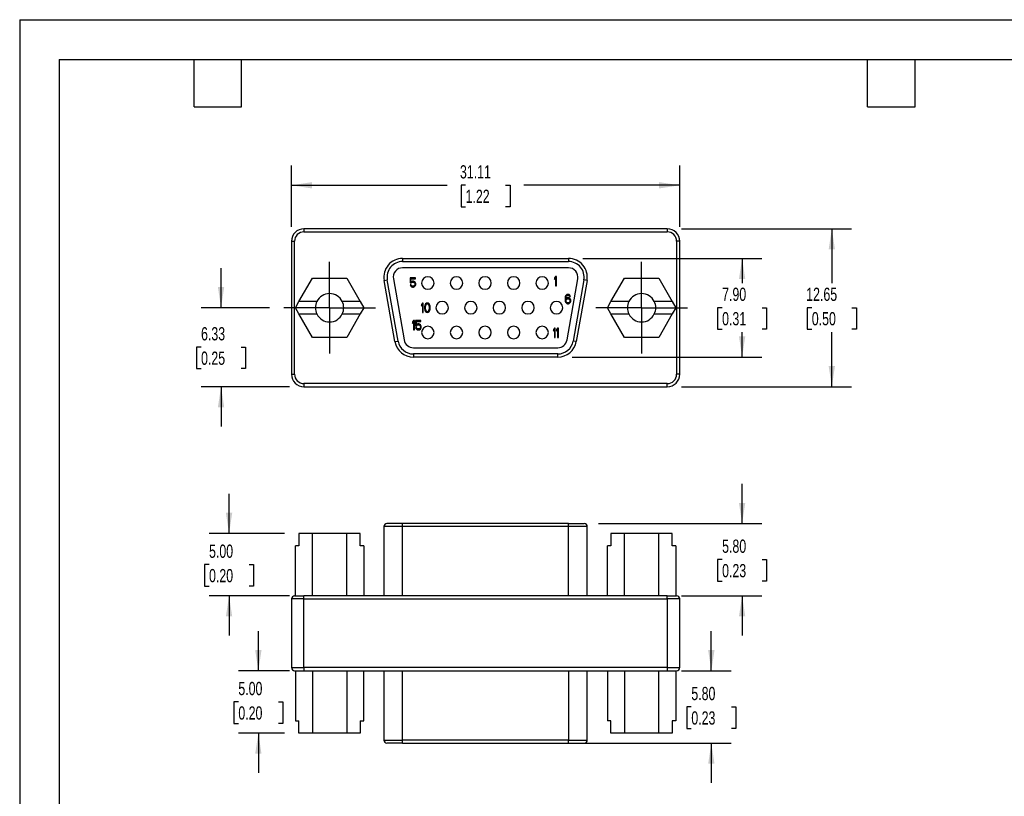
# Model space of a CAD drawing. Header units: millimetres. Extents: x 0 to 140, y 0 to 108.
# Tile 2 of 3: x 0 to 79, y 46 to 108. Entities that reach past the tile are written whole.
import ezdxf

# ---------------------------------------------------------------- set-up
doc = ezdxf.new("R2010")
doc.units = ezdxf.units.MM
doc.header["$LTSCALE"] = 0.5
doc.linetypes.add('CENTERX2', pattern=[20.32, 12.7, -2.54, 2.54, -2.54])
doc.layers.add('CENTER', color=40, linetype='CENTERX2')
doc.layers.add('DIMENSIONS', color=140, linetype='Continuous', lineweight=25)
doc.layers.add('TEXT', color=140, linetype='Continuous', lineweight=25)
doc.styles.add('SLDTEXTSTYLE0', font='TXT', dxfattribs={"width": 0.7})
doc.dimstyles.new('SLDDIMSTYLE0', dxfattribs={"dimtxt": 1.079004, "dimasz": 1.651, "dimexe": 0, "dimexo": 0.0625, "dimgap": 0.269751, "dimtad": 0, "dimtih": 1, "dimtoh": 1, "dimrnd": 1e-09, "dimzin": 4, "dimdsep": 46, "dimtxsty": 'SLDTEXTSTYLE0', "dimsah": 1, "dimcen": 0.09, "dimadec": 0, "dimazin": 1, "dimtfac": 1, "dimtofl": 0, "dimtmove": 0, "dimatfit": 3, "dimfxl": 0, "dimfrac": 2, "dimtolj": 1, "dimtzin": 12, "dimarcsym": 0})
doc.dimstyles.new('SLDDIMSTYLE1', dxfattribs={"dimtxt": 1.079004, "dimasz": 1.651, "dimexe": 0, "dimexo": 0.0625, "dimgap": 0.269751, "dimtad": 0, "dimtih": 1, "dimtoh": 1, "dimrnd": 1e-09, "dimzin": 12, "dimdsep": 46, "dimtxsty": 'SLDTEXTSTYLE0', "dimsah": 1, "dimcen": 0.09, "dimadec": 0, "dimazin": 3, "dimtfac": 1, "dimtmove": 0, "dimatfit": 0, "dimfxl": 0, "dimfrac": 2, "dimtolj": 1, "dimtzin": 12, "dimarcsym": 0})
doc.dimstyles.new('SLDDIMSTYLE2', dxfattribs={"dimtxt": 1.079004, "dimasz": 1.651, "dimexe": 0, "dimexo": 0.0625, "dimgap": 0.269751, "dimtad": 0, "dimtih": 1, "dimtoh": 1, "dimrnd": 1e-09, "dimzin": 12, "dimdsep": 46, "dimtxsty": 'SLDTEXTSTYLE0', "dimsah": 1, "dimcen": 0.09, "dimadec": 0, "dimazin": 3, "dimtfac": 1, "dimtofl": 0, "dimtmove": 0, "dimatfit": 3, "dimfxl": 0, "dimfrac": 2, "dimtolj": 1, "dimtzin": 12, "dimarcsym": 0})
doc.dimstyles.new('SLDDIMSTYLE3', dxfattribs={"dimtxt": 1.079004, "dimasz": 1.651, "dimexe": 0, "dimexo": 0.0625, "dimgap": 0.269751, "dimtad": 0, "dimtih": 1, "dimtoh": 1, "dimrnd": 1e-09, "dimzin": 4, "dimdsep": 46, "dimtxsty": 'SLDTEXTSTYLE0', "dimsah": 1, "dimcen": 0.09, "dimadec": 0, "dimazin": 1, "dimtfac": 1, "dimtmove": 0, "dimatfit": 0, "dimfxl": 0, "dimfrac": 2, "dimtolj": 1, "dimtzin": 12, "dimarcsym": 0})

# ---------------------------------------------------------------- blocks, each defined once
blk = doc.blocks.new('_D_10')
at = {"layer": 'DIMENSIONS'}
for p, q in [((57.886, 67.603), (57.886, 70.778)), ((46.381, 67.603), (59.474, 67.603)), ((56.283, 64.703), (55.921, 64.703)), ((55.921, 64.703), (55.921, 62.988)), ((59.489, 64.703), (59.852, 64.703)), ((59.852, 64.703), (59.852, 62.988)), ((55.921, 62.988), (56.283, 62.988)), ((59.852, 62.988), (59.489, 62.988)), ((53.036, 61.803), (59.474, 61.803)), ((57.886, 61.803), (57.886, 58.628))]:
    blk.add_line(p, q, dxfattribs=at)
for points in [[(57.886, 67.603), (58.14, 69.254), (57.632, 69.254)], [(57.886, 61.803), (57.632, 60.152), (58.14, 60.152)]]:
    blk.add_solid(points, dxfattribs=at)
at = {"layer": 'DIMENSIONS', "char_height": 1.0583, "attachment_point": 1, "style": 'SLDTEXTSTYLE0'}
for s, insert in [('5.80', (56.283, 66.309)), ('0.23', (56.283, 64.353))]:
    blk.add_mtext(s, dxfattribs=dict(at, insert=insert))
blk = doc.blocks.new('_D_11')
at = {"layer": 'DIMENSIONS'}
for p, q in [((55.419, 55.803), (55.419, 58.978)), ((53.036, 55.803), (57.006, 55.803)), ((53.816, 52.903), (53.453, 52.903)), ((53.453, 52.903), (53.453, 51.188)), ((57.022, 52.903), (57.384, 52.903)), ((57.384, 52.903), (57.384, 51.188)), ((53.453, 51.188), (53.816, 51.188)), ((57.384, 51.188), (57.022, 51.188)), ((45.131, 50.003), (57.006, 50.003)), ((55.419, 50.003), (55.419, 46.828))]:
    blk.add_line(p, q, dxfattribs=at)
for points in [[(55.419, 55.803), (55.673, 57.454), (55.165, 57.454)], [(55.419, 50.003), (55.165, 48.352), (55.673, 48.352)]]:
    blk.add_solid(points, dxfattribs=at)
at = {"layer": 'DIMENSIONS', "char_height": 1.0583, "attachment_point": 1, "style": 'SLDTEXTSTYLE0'}
for s, insert in [('5.80', (53.816, 54.509)), ('0.23', (53.816, 52.553))]:
    blk.add_mtext(s, dxfattribs=dict(at, insert=insert))
blk = doc.blocks.new('_D_12')
at = {"layer": 'DIMENSIONS'}
for p, q in [((19.123, 55.803), (19.123, 58.978)), ((21.626, 55.803), (17.535, 55.803)), ((17.52, 53.303), (17.157, 53.303)), ((17.157, 53.303), (17.157, 51.588)), ((20.726, 53.303), (21.088, 53.303)), ((21.088, 53.303), (21.088, 51.588)), ((17.157, 51.588), (17.52, 51.588)), ((21.088, 51.588), (20.726, 51.588)), ((21.227, 50.803), (17.535, 50.803)), ((19.123, 50.803), (19.123, 47.628))]:
    blk.add_line(p, q, dxfattribs=at)
for points in [[(19.123, 55.803), (19.377, 57.454), (18.869, 57.454)], [(19.123, 50.803), (18.869, 49.152), (19.377, 49.152)]]:
    blk.add_solid(points, dxfattribs=at)
at = {"layer": 'DIMENSIONS', "char_height": 1.0583, "attachment_point": 1, "style": 'SLDTEXTSTYLE0'}
for s, insert in [('5.00', (17.52, 54.909)), ('0.20', (17.52, 52.953))]:
    blk.add_mtext(s, dxfattribs=dict(at, insert=insert))
blk = doc.blocks.new('_D_13')
at = {"layer": 'DIMENSIONS'}
for p, q in [((16.776, 66.803), (16.776, 69.978)), ((21.227, 66.803), (15.188, 66.803)), ((15.173, 64.303), (14.81, 64.303)), ((14.81, 64.303), (14.81, 62.588)), ((18.379, 64.303), (18.741, 64.303)), ((18.741, 64.303), (18.741, 62.588)), ((14.81, 62.588), (15.173, 62.588)), ((18.741, 62.588), (18.379, 62.588)), ((21.626, 61.803), (15.188, 61.803)), ((16.776, 61.803), (16.776, 58.628))]:
    blk.add_line(p, q, dxfattribs=at)
for points in [[(16.776, 66.803), (17.03, 68.454), (16.522, 68.454)], [(16.776, 61.803), (16.522, 60.152), (17.03, 60.152)]]:
    blk.add_solid(points, dxfattribs=at)
at = {"layer": 'DIMENSIONS', "char_height": 1.0583, "attachment_point": 1, "style": 'SLDTEXTSTYLE0'}
for s, insert in [('5.00', (15.173, 65.909)), ('0.20', (15.173, 63.953))]:
    blk.add_mtext(s, dxfattribs=dict(at, insert=insert))
blk = doc.blocks.new('_D_14')
at = {"layer": 'DIMENSIONS'}
for p, q in [((21.776, 91.356), (21.776, 96.275)), ((52.886, 91.356), (52.886, 96.275)), ((21.776, 94.688), (34.266, 94.688)), ((35.728, 94.688), (35.366, 94.688)), ((35.366, 94.688), (35.366, 92.973)), ((38.934, 94.688), (39.297, 94.688)), ((39.297, 94.688), (39.297, 92.973)), ((52.886, 94.688), (40.396, 94.688)), ((35.366, 92.973), (35.728, 92.973)), ((39.297, 92.973), (38.934, 92.973))]:
    blk.add_line(p, q, dxfattribs=at)
for points in [[(21.776, 94.688), (23.427, 94.434), (23.427, 94.942)], [(52.886, 94.688), (51.235, 94.942), (51.235, 94.434)]]:
    blk.add_solid(points, dxfattribs=at)
at = {"layer": 'DIMENSIONS', "char_height": 1.0583, "attachment_point": 1, "style": 'SLDTEXTSTYLE0'}
for s, insert in [('31.11', (35.279, 96.294)), ('1.22', (35.728, 94.337))]:
    blk.add_mtext(s, dxfattribs=dict(at, insert=insert))
blk = doc.blocks.new('_D_15')
at = {"layer": 'DIMENSIONS'}
for p, q in [((53.036, 91.206), (66.661, 91.206)), ((65.073, 91.206), (65.073, 86.838)), ((63.47, 84.881), (63.107, 84.881)), ((63.107, 84.881), (63.107, 83.167)), ((66.676, 84.881), (67.039, 84.881)), ((67.039, 84.881), (67.039, 83.167)), ((63.107, 83.167), (63.47, 83.167)), ((65.073, 78.556), (65.073, 82.925)), ((67.039, 83.167), (66.676, 83.167)), ((53.036, 78.556), (66.661, 78.556))]:
    blk.add_line(p, q, dxfattribs=at)
for points in [[(65.073, 91.206), (64.819, 89.555), (65.327, 89.555)], [(65.073, 78.556), (65.327, 80.207), (64.819, 80.207)]]:
    blk.add_solid(points, dxfattribs=at)
at = {"layer": 'DIMENSIONS', "char_height": 1.0583, "attachment_point": 1, "style": 'SLDTEXTSTYLE0'}
for s, insert in [('12.65', (63.021, 86.487)), ('0.50', (63.47, 84.531))]:
    blk.add_mtext(s, dxfattribs=dict(at, insert=insert))
blk = doc.blocks.new('_D_16')
at = {"layer": 'DIMENSIONS'}
for p, q in [((45.131, 88.831), (59.474, 88.831)), ((57.886, 88.831), (57.886, 86.838)), ((56.283, 84.881), (55.921, 84.881)), ((55.921, 84.881), (55.921, 83.167)), ((59.489, 84.881), (59.852, 84.881)), ((59.852, 84.881), (59.852, 83.167)), ((55.921, 83.167), (56.283, 83.167)), ((57.886, 80.931), (57.886, 82.925)), ((59.852, 83.167), (59.489, 83.167)), ((44.267, 80.931), (59.474, 80.931))]:
    blk.add_line(p, q, dxfattribs=at)
for points in [[(57.886, 88.831), (57.632, 87.18), (58.14, 87.18)], [(57.886, 80.931), (58.14, 82.582), (57.632, 82.582)]]:
    blk.add_solid(points, dxfattribs=at)
at = {"layer": 'DIMENSIONS', "char_height": 1.0583, "attachment_point": 1, "style": 'SLDTEXTSTYLE0'}
for s, insert in [('7.90', (56.283, 86.487)), ('0.31', (56.283, 84.531))]:
    blk.add_mtext(s, dxfattribs=dict(at, insert=insert))
blk = doc.blocks.new('_D_17')
at = {"layer": 'DIMENSIONS'}
for p, q in [((16.135, 84.881), (16.135, 88.056)), ((20.006, 84.881), (14.547, 84.881)), ((14.532, 81.719), (14.169, 81.719)), ((14.169, 81.719), (14.169, 80.004)), ((17.738, 81.719), (18.1, 81.719)), ((18.1, 81.719), (18.1, 80.004)), ((14.169, 80.004), (14.532, 80.004)), ((18.1, 80.004), (17.738, 80.004)), ((21.626, 78.556), (14.547, 78.556)), ((16.135, 78.556), (16.135, 75.381))]:
    blk.add_line(p, q, dxfattribs=at)
for points in [[(16.135, 84.881), (16.389, 86.532), (15.881, 86.532)], [(16.135, 78.556), (15.881, 76.905), (16.389, 76.905)]]:
    blk.add_solid(points, dxfattribs=at)
at = {"layer": 'DIMENSIONS', "char_height": 1.0583, "attachment_point": 1, "style": 'SLDTEXTSTYLE0'}
for s, insert in [('6.33', (14.532, 83.325)), ('0.25', (14.532, 81.368))]:
    blk.add_mtext(s, dxfattribs=dict(at, insert=insert))
blk = doc.blocks.new('SW_CENTERMARKSYMBOL_5')
at = {"layer": 'CENTER', "color": 0}
for p, q in [((0, 2.54), (0, 3.675)), ((0, 0), (0, 2.54)), ((-2.54, 0), (-3.675, 0)), ((0, 0), (-2.54, 0)), ((0, 0), (0, -2.54)), ((0, 0), (2.54, 0)), ((2.54, 0), (3.675, 0)), ((0, -2.54), (0, -3.675))]:
    blk.add_line(p, q, dxfattribs=at)
blk = doc.blocks.new('SW_CENTERMARKSYMBOL_6')
at = {"layer": 'CENTER', "color": 0}
for p, q in [((0, 2.54), (0, 3.675)), ((0, 0), (0, 2.54)), ((-2.54, 0), (-3.675, 0)), ((0, 0), (-2.54, 0)), ((0, 0), (0, -2.54)), ((0, 0), (2.54, 0)), ((2.54, 0), (3.675, 0)), ((0, -2.54), (0, -3.675))]:
    blk.add_line(p, q, dxfattribs=at)

msp = doc.modelspace()

# ---------------------------------------------------------------- linework, layer by layer
at = {"color": 7, "linetype": 'Continuous'}
for q in [(0.001, 0.001), (139.701, 107.951)]:
    msp.add_line((0.001, 107.951), q, dxfattribs=at)
for p, q in [((51.886, 91.206), (22.776, 91.206)), ((22.776, 91.206), (22.776, 90.956)), ((22.776, 90.956), (51.886, 90.956)), ((51.886, 91.206), (51.886, 90.956)), ((21.776, 90.206), (21.776, 79.556)), ((21.776, 90.206), (22.026, 90.206)), ((22.026, 79.556), (22.026, 90.206)), ((52.636, 90.206), (52.636, 79.556)), ((52.886, 90.206), (52.636, 90.206)), ((52.886, 79.556), (52.886, 90.206)), ((30.681, 88.831), (43.981, 88.831)), ((30.681, 88.831), (30.681, 88.581)), ((30.681, 88.581), (43.981, 88.581)), ((43.981, 88.831), (43.981, 88.581)), ((43.981, 88.081), (30.681, 88.081)), ((22.377, 85.381), (23.46, 87.256)), ((23.46, 87.256), (26.202, 87.256)), ((26.202, 87.256), (27.285, 85.381)), ((29.204, 87.071), (29.45, 87.114)), ((30.068, 82.171), (29.204, 87.071)), ((30.314, 82.214), (29.45, 87.114)), ((29.942, 87.201), (30.806, 82.301)), ((31.281, 87.282), (31.281, 86.868)), ((31.706, 87.282), (31.281, 87.282)), ((31.281, 86.868), (31.369, 86.868)), ((31.344, 87.203), (31.706, 87.203)), ((31.344, 86.947), (31.344, 87.203)), ((31.406, 86.995), (31.344, 86.947)), ((31.369, 86.868), (31.419, 86.915)), ((31.469, 87.011), (31.406, 86.995)), ((31.419, 86.915), (31.469, 86.931)), ((31.544, 87.011), (31.469, 87.011)), ((31.469, 86.931), (31.544, 86.931)), ((31.606, 86.995), (31.544, 87.011)), ((31.544, 86.931), (31.594, 86.915)), ((31.594, 86.915), (31.631, 86.884)), ((31.669, 86.947), (31.606, 86.995)), ((31.631, 86.884), (31.656, 86.836)), ((31.656, 86.836), (31.669, 86.788)), ((31.706, 86.884), (31.669, 86.947)), ((31.669, 86.788), (31.669, 86.756)), ((31.706, 87.203), (31.706, 87.282)), ((31.731, 86.804), (31.706, 86.884)), ((31.731, 86.74), (31.731, 86.804)), ((42.94, 87.375), (42.865, 87.264)), ((42.865, 87.264), (42.865, 87.136)), ((42.865, 87.136), (42.94, 87.248)), ((43.015, 87.375), (42.94, 87.375)), ((42.94, 87.248), (42.94, 86.625)), ((43.015, 86.625), (43.015, 87.375)), ((43.856, 82.301), (44.72, 87.201)), ((45.212, 87.114), (44.348, 82.214)), ((45.458, 87.071), (44.594, 82.171)), ((45.458, 87.071), (45.212, 87.114)), ((47.377, 85.381), (48.46, 87.256)), ((48.46, 87.256), (51.202, 87.256)), ((51.202, 87.256), (52.285, 85.381)), ((31.281, 86.724), (31.306, 86.66)), ((31.356, 86.724), (31.281, 86.724)), ((31.306, 86.66), (31.344, 86.596)), ((31.344, 86.596), (31.406, 86.548)), ((31.381, 86.66), (31.356, 86.724)), ((31.419, 86.628), (31.381, 86.66)), ((31.406, 86.548), (31.469, 86.532)), ((31.469, 86.612), (31.419, 86.628)), ((31.544, 86.612), (31.469, 86.612)), ((31.469, 86.532), (31.544, 86.532)), ((31.594, 86.628), (31.544, 86.612)), ((31.544, 86.532), (31.606, 86.548)), ((31.631, 86.66), (31.594, 86.628)), ((31.606, 86.548), (31.669, 86.596)), ((31.656, 86.708), (31.631, 86.66)), ((31.669, 86.756), (31.656, 86.708)), ((31.669, 86.596), (31.706, 86.66)), ((31.706, 86.66), (31.731, 86.74)), ((42.94, 86.625), (43.015, 86.625)), ((22.089, 84.881), (22.377, 85.381)), ((23.812, 85.381), (22.377, 85.381)), ((27.285, 85.381), (25.85, 85.381)), ((27.285, 85.381), (27.573, 84.881)), ((32.265, 85.257), (32.19, 85.146)), ((32.34, 85.257), (32.265, 85.257)), ((32.34, 84.507), (32.34, 85.257)), ((32.59, 85.241), (32.528, 85.194)), ((32.665, 85.257), (32.59, 85.241)), ((32.74, 85.241), (32.665, 85.257)), ((32.803, 85.194), (32.74, 85.241)), ((43.717, 85.741), (43.704, 85.629)), ((43.704, 85.629), (43.704, 85.518)), ((43.704, 85.518), (43.717, 85.406)), ((43.742, 85.821), (43.717, 85.741)), ((43.717, 85.406), (43.742, 85.326)), ((43.779, 85.885), (43.742, 85.821)), ((43.742, 85.326), (43.779, 85.262)), ((43.767, 85.629), (43.779, 85.725)), ((43.842, 85.661), (43.767, 85.597)), ((43.767, 85.597), (43.767, 85.629)), ((43.842, 85.932), (43.779, 85.885)), ((43.779, 85.725), (43.792, 85.773)), ((43.779, 85.47), (43.792, 85.518)), ((43.779, 85.422), (43.779, 85.47)), ((43.792, 85.374), (43.779, 85.422)), ((43.779, 85.262), (43.842, 85.214)), ((43.792, 85.773), (43.817, 85.821)), ((43.792, 85.518), (43.817, 85.55)), ((43.817, 85.326), (43.792, 85.374)), ((43.817, 85.821), (43.854, 85.853)), ((43.817, 85.55), (43.854, 85.581)), ((43.854, 85.294), (43.817, 85.326)), ((43.904, 85.948), (43.842, 85.932)), ((43.904, 85.677), (43.842, 85.661)), ((43.842, 85.214), (43.904, 85.198)), ((43.854, 85.853), (43.892, 85.869)), ((43.854, 85.581), (43.892, 85.597)), ((43.892, 85.278), (43.854, 85.294)), ((43.892, 85.869), (43.967, 85.869)), ((43.892, 85.597), (43.979, 85.597)), ((43.979, 85.278), (43.892, 85.278)), ((43.954, 85.948), (43.904, 85.948)), ((43.967, 85.677), (43.904, 85.677)), ((44.017, 85.932), (43.954, 85.948)), ((43.967, 85.869), (44.004, 85.853)), ((44.029, 85.661), (43.967, 85.677)), ((43.967, 85.198), (44.029, 85.214)), ((43.979, 85.597), (44.017, 85.581)), ((44.017, 85.294), (43.979, 85.278)), ((44.004, 85.853), (44.042, 85.821)), ((44.079, 85.885), (44.017, 85.932)), ((44.017, 85.581), (44.054, 85.55)), ((44.054, 85.326), (44.017, 85.294)), ((44.092, 85.613), (44.029, 85.661)), ((44.029, 85.214), (44.092, 85.262)), ((44.042, 85.821), (44.067, 85.773)), ((44.054, 85.55), (44.079, 85.518)), ((44.079, 85.374), (44.054, 85.326)), ((44.067, 85.773), (44.129, 85.773)), ((44.117, 85.821), (44.079, 85.885)), ((44.079, 85.518), (44.092, 85.47)), ((44.092, 85.422), (44.079, 85.374)), ((44.129, 85.565), (44.092, 85.613)), ((44.092, 85.47), (44.092, 85.422)), ((44.092, 85.262), (44.129, 85.326)), ((44.129, 85.773), (44.117, 85.821)), ((44.154, 85.486), (44.129, 85.565)), ((44.129, 85.326), (44.154, 85.406)), ((44.154, 85.406), (44.154, 85.486)), ((47.089, 84.881), (47.377, 85.381)), ((48.812, 85.381), (47.377, 85.381)), ((52.285, 85.381), (50.85, 85.381)), ((52.285, 85.381), (52.573, 84.881)), ((22.377, 84.381), (22.089, 84.881)), ((27.573, 84.881), (27.285, 84.381)), ((32.19, 85.146), (32.19, 85.018)), ((32.19, 85.018), (32.265, 85.13)), ((32.265, 85.13), (32.265, 84.507)), ((32.265, 84.507), (32.34, 84.507)), ((32.453, 85.034), (32.44, 84.954)), ((32.44, 84.954), (32.44, 84.811)), ((32.44, 84.811), (32.453, 84.731)), ((32.465, 85.082), (32.453, 85.034)), ((32.453, 84.731), (32.465, 84.683)), ((32.49, 85.146), (32.465, 85.082)), ((32.465, 84.683), (32.49, 84.619)), ((32.528, 85.194), (32.49, 85.146)), ((32.49, 84.619), (32.528, 84.571)), ((32.515, 85.034), (32.503, 84.938)), ((32.503, 84.938), (32.503, 84.827)), ((32.503, 84.827), (32.515, 84.731)), ((32.565, 85.13), (32.515, 85.034)), ((32.515, 84.731), (32.565, 84.635)), ((32.528, 84.571), (32.59, 84.523)), ((32.603, 85.162), (32.565, 85.13)), ((32.565, 84.635), (32.603, 84.603)), ((32.59, 84.523), (32.665, 84.507)), ((32.665, 85.178), (32.603, 85.162)), ((32.603, 84.603), (32.665, 84.587)), ((32.728, 85.162), (32.665, 85.178)), ((32.665, 84.587), (32.728, 84.603)), ((32.665, 84.507), (32.74, 84.523)), ((32.765, 85.13), (32.728, 85.162)), ((32.728, 84.603), (32.765, 84.635)), ((32.74, 84.523), (32.803, 84.571)), ((32.815, 85.034), (32.765, 85.13)), ((32.765, 84.635), (32.815, 84.731)), ((32.84, 85.146), (32.803, 85.194)), ((32.803, 84.571), (32.84, 84.619)), ((32.828, 84.938), (32.815, 85.034)), ((32.815, 84.731), (32.828, 84.827)), ((32.828, 84.827), (32.828, 84.938)), ((32.865, 85.082), (32.84, 85.146)), ((32.84, 84.619), (32.865, 84.683)), ((32.878, 85.034), (32.865, 85.082)), ((32.865, 84.683), (32.878, 84.731)), ((32.89, 84.954), (32.878, 85.034)), ((32.878, 84.731), (32.89, 84.811)), ((32.89, 84.811), (32.89, 84.954)), ((43.904, 85.198), (43.967, 85.198)), ((47.377, 84.381), (47.089, 84.881)), ((52.573, 84.881), (52.285, 84.381)), ((22.377, 84.381), (23.812, 84.381)), ((23.46, 82.506), (22.377, 84.381)), ((25.85, 84.381), (27.285, 84.381)), ((27.285, 84.381), (26.202, 82.506)), ((31.547, 83.85), (31.472, 83.739)), ((31.472, 83.739), (31.472, 83.611)), ((31.472, 83.611), (31.547, 83.723)), ((31.622, 83.85), (31.547, 83.85)), ((31.547, 83.723), (31.547, 83.1)), ((31.622, 83.1), (31.622, 83.85)), ((31.722, 83.85), (31.722, 83.436)), ((32.147, 83.85), (31.722, 83.85)), ((31.785, 83.771), (32.147, 83.771)), ((31.785, 83.515), (31.785, 83.771)), ((32.147, 83.771), (32.147, 83.85)), ((47.377, 84.381), (48.812, 84.381)), ((48.46, 82.506), (47.377, 84.381)), ((50.85, 84.381), (52.285, 84.381)), ((52.285, 84.381), (51.202, 82.506)), ((31.547, 83.1), (31.622, 83.1)), ((31.722, 83.436), (31.81, 83.436)), ((31.722, 83.292), (31.747, 83.228)), ((31.797, 83.292), (31.722, 83.292)), ((31.747, 83.228), (31.785, 83.164)), ((31.847, 83.563), (31.785, 83.515)), ((31.785, 83.164), (31.847, 83.116)), ((31.822, 83.228), (31.797, 83.292)), ((31.81, 83.436), (31.86, 83.483)), ((31.86, 83.196), (31.822, 83.228)), ((31.91, 83.579), (31.847, 83.563)), ((31.847, 83.116), (31.91, 83.1)), ((31.86, 83.483), (31.91, 83.499)), ((31.91, 83.18), (31.86, 83.196)), ((31.985, 83.579), (31.91, 83.579)), ((31.91, 83.499), (31.985, 83.499)), ((31.985, 83.18), (31.91, 83.18)), ((31.91, 83.1), (31.985, 83.1)), ((32.047, 83.563), (31.985, 83.579)), ((31.985, 83.499), (32.035, 83.483)), ((32.035, 83.196), (31.985, 83.18)), ((31.985, 83.1), (32.047, 83.116)), ((32.035, 83.483), (32.072, 83.452)), ((32.072, 83.228), (32.035, 83.196)), ((32.11, 83.515), (32.047, 83.563)), ((32.047, 83.116), (32.11, 83.164)), ((32.072, 83.452), (32.097, 83.404)), ((32.097, 83.276), (32.072, 83.228)), ((32.097, 83.404), (32.11, 83.356)), ((32.11, 83.324), (32.097, 83.276)), ((32.147, 83.452), (32.11, 83.515)), ((32.11, 83.356), (32.11, 83.324)), ((32.11, 83.164), (32.147, 83.228)), ((32.172, 83.372), (32.147, 83.452)), ((32.147, 83.228), (32.172, 83.308)), ((32.172, 83.308), (32.172, 83.372)), ((42.841, 83.246), (42.766, 83.135)), ((42.766, 83.135), (42.766, 83.007)), ((42.766, 83.007), (42.841, 83.119)), ((42.916, 83.246), (42.841, 83.246)), ((42.841, 83.119), (42.841, 82.496)), ((42.916, 82.496), (42.916, 83.246)), ((43.091, 83.246), (43.016, 83.135)), ((43.016, 83.135), (43.016, 83.007)), ((43.016, 83.007), (43.091, 83.119)), ((43.166, 83.246), (43.091, 83.246)), ((43.091, 83.119), (43.091, 82.496)), ((43.166, 82.496), (43.166, 83.246)), ((26.202, 82.506), (23.46, 82.506)), ((30.068, 82.171), (30.314, 82.214)), ((42.841, 82.496), (42.916, 82.496)), ((43.091, 82.496), (43.166, 82.496)), ((44.594, 82.171), (44.348, 82.214)), ((51.202, 82.506), (48.46, 82.506)), ((31.545, 81.681), (43.117, 81.681)), ((43.117, 81.181), (31.545, 81.181)), ((31.545, 81.181), (31.545, 80.931)), ((43.117, 80.931), (31.545, 80.931)), ((43.117, 80.931), (43.117, 81.181)), ((21.776, 79.556), (22.026, 79.556)), ((52.886, 79.556), (52.636, 79.556)), ((51.886, 78.806), (22.776, 78.806)), ((22.776, 78.806), (22.776, 78.556)), ((22.776, 78.556), (51.886, 78.556)), ((51.886, 78.556), (51.886, 78.806)), ((29.181, 67.353), (29.181, 61.803)), ((30.681, 67.353), (29.181, 67.353)), ((30.681, 67.603), (29.432, 67.603)), ((30.681, 67.353), (30.681, 67.603)), ((43.981, 67.603), (30.681, 67.603)), ((43.981, 67.353), (30.681, 67.353)), ((30.681, 61.803), (30.681, 67.353)), ((43.981, 67.603), (45.23, 67.603)), ((43.981, 67.353), (43.981, 67.603)), ((43.981, 61.803), (43.981, 67.353)), ((45.481, 67.353), (43.981, 67.353)), ((45.481, 61.803), (45.481, 67.353)), ((22.377, 66.803), (22.377, 65.803)), ((23.46, 66.803), (22.377, 66.803)), ((23.46, 61.803), (23.46, 66.803)), ((26.202, 66.803), (23.46, 66.803)), ((26.202, 61.803), (26.202, 66.803)), ((27.285, 66.803), (26.202, 66.803)), ((27.285, 65.803), (27.285, 66.803)), ((47.377, 66.803), (47.377, 65.803)), ((48.46, 66.803), (47.377, 66.803)), ((48.46, 61.803), (48.46, 66.803)), ((51.202, 66.803), (48.46, 66.803)), ((51.202, 61.803), (51.202, 66.803)), ((52.285, 66.803), (51.202, 66.803)), ((52.285, 65.803), (52.285, 66.803)), ((22.089, 61.803), (22.089, 65.803)), ((22.377, 65.803), (22.089, 65.803)), ((27.573, 65.803), (27.285, 65.803)), ((27.573, 65.803), (27.573, 61.803)), ((47.089, 61.803), (47.089, 65.803)), ((47.377, 65.803), (47.089, 65.803)), ((52.573, 65.803), (52.285, 65.803)), ((52.573, 65.803), (52.573, 61.803)), ((22.776, 61.553), (21.776, 61.553)), ((21.776, 61.553), (21.776, 56.053)), ((22.026, 61.803), (22.776, 61.803)), ((22.776, 61.553), (22.776, 61.803)), ((51.886, 61.803), (22.776, 61.803)), ((22.776, 61.553), (51.886, 61.553)), ((22.776, 56.053), (22.776, 61.553)), ((51.886, 61.553), (51.886, 61.803)), ((51.886, 61.803), (52.636, 61.803)), ((52.886, 61.553), (51.886, 61.553)), ((51.886, 61.553), (51.886, 56.053)), ((52.886, 56.053), (52.886, 61.553)), ((21.776, 56.053), (22.776, 56.053)), ((22.776, 56.053), (22.776, 55.803)), ((51.886, 56.053), (22.776, 56.053)), ((51.886, 56.053), (52.886, 56.053)), ((51.886, 56.053), (51.886, 55.803)), ((22.026, 55.803), (22.776, 55.803)), ((22.089, 55.803), (22.089, 51.803)), ((22.776, 55.803), (51.886, 55.803)), ((23.46, 55.803), (23.46, 50.803)), ((26.202, 55.803), (26.202, 50.803)), ((27.573, 51.803), (27.573, 55.803)), ((29.181, 55.803), (29.181, 50.253)), ((30.681, 50.253), (30.681, 55.803)), ((43.981, 55.803), (43.981, 50.253)), ((45.481, 50.253), (45.481, 55.803)), ((47.089, 55.803), (47.089, 51.803)), ((48.46, 55.803), (48.46, 50.803)), ((51.202, 50.803), (51.202, 55.803)), ((51.886, 55.803), (52.636, 55.803)), ((52.573, 55.803), (52.573, 51.803)), ((22.089, 51.803), (22.377, 51.803)), ((22.377, 50.803), (22.377, 51.803)), ((27.285, 51.803), (27.573, 51.803)), ((27.285, 51.803), (27.285, 50.803)), ((47.377, 51.803), (47.089, 51.803)), ((47.377, 50.803), (47.377, 51.803)), ((52.573, 51.803), (52.285, 51.803)), ((52.285, 51.803), (52.285, 50.803)), ((23.46, 50.803), (22.377, 50.803)), ((26.202, 50.803), (23.46, 50.803)), ((27.285, 50.803), (26.202, 50.803)), ((48.46, 50.803), (47.377, 50.803)), ((51.202, 50.803), (48.46, 50.803)), ((52.285, 50.803), (51.202, 50.803)), ((29.181, 50.253), (30.681, 50.253)), ((30.681, 50.003), (29.432, 50.003)), ((30.681, 50.003), (30.681, 50.253)), ((43.981, 50.253), (30.681, 50.253)), ((30.681, 50.003), (43.981, 50.003)), ((43.981, 50.003), (43.981, 50.253)), ((43.981, 50.253), (45.481, 50.253)), ((43.981, 50.003), (45.23, 50.003))]:
    msp.add_line(p, q)
for centre, radius, start, end in [((22.776, 90.206), 1, 90, 180), ((22.776, 90.207), 0.75, 89.989, 180.011), ((51.886, 90.206), 1, 0, 90), ((51.886, 90.207), 0.75, 359.989, 90.011), ((30.681, 87.331), 1.5, 90, 190), ((30.681, 87.331), 1.25, 90, 190), ((43.981, 87.331), 1.5, 350, 90), ((43.981, 87.331), 1.25, 350, 90), ((30.681, 87.331), 0.75, 90, 190), ((43.981, 87.331), 0.75, 350, 90), ((32.709, 86.861), 0.5, 90, 270), ((32.709, 86.861), 0.5, 270, 90), ((34.999, 86.861), 0.5, 90, 270), ((34.999, 86.861), 0.5, 270, 90), ((37.289, 86.861), 0.5, 90, 270), ((37.289, 86.861), 0.5, 270, 90), ((39.579, 86.861), 0.5, 90, 270), ((39.579, 86.861), 0.5, 270, 90), ((41.869, 86.861), 0.5, 90, 270), ((41.869, 86.861), 0.5, 270, 90), ((24.831, 84.881), 1.135, 90, 153.86239), ((24.831, 84.881), 1.135, 26.13761, 90), ((49.831, 84.881), 1.135, 90, 153.86239), ((49.831, 84.881), 1.135, 26.13761, 90), ((24.831, 84.881), 1.135, 153.86239, 206.13761), ((24.831, 84.881), 1.135, 333.86239, 26.13761), ((33.854, 84.881), 0.5, 90, 270), ((33.854, 84.881), 0.5, 270, 90), ((36.144, 84.881), 0.5, 90, 270), ((36.144, 84.881), 0.5, 270, 90), ((38.434, 84.881), 0.5, 90, 270), ((38.434, 84.881), 0.5, 270, 90), ((40.724, 84.881), 0.5, 90, 270), ((40.724, 84.881), 0.5, 270, 90), ((43.014, 84.881), 0.5, 90, 270), ((43.014, 84.881), 0.5, 270, 90), ((49.831, 84.881), 1.135, 153.86239, 206.13761), ((49.831, 84.881), 1.135, 333.86239, 26.13761), ((24.831, 84.881), 1.135, 206.13761, 270), ((24.831, 84.881), 1.135, 270, 333.86239), ((49.831, 84.881), 1.135, 206.13761, 270), ((49.831, 84.881), 1.135, 270, 333.86239), ((32.709, 82.901), 0.5, 90, 270), ((32.709, 82.901), 0.5, 270, 90), ((34.999, 82.901), 0.5, 90, 270), ((34.999, 82.901), 0.5, 270, 90), ((37.289, 82.901), 0.5, 90, 270), ((37.289, 82.901), 0.5, 270, 90), ((39.579, 82.901), 0.5, 90, 270), ((39.579, 82.901), 0.5, 270, 90), ((41.869, 82.901), 0.5, 90, 270), ((41.869, 82.901), 0.5, 270, 90), ((31.545, 82.431), 1.5, 190, 270), ((31.545, 82.431), 1.25, 190, 270), ((31.545, 82.431), 0.75, 190, 270), ((43.117, 82.431), 0.75, 270, 350), ((43.117, 82.431), 1.25, 270, 350), ((43.117, 82.431), 1.5, 270, 350), ((22.776, 79.556), 1, 180, 270), ((22.776, 79.556), 0.75, 180, 270), ((51.886, 79.556), 0.75, 269.989, 0.011), ((51.886, 79.556), 1, 270, 0), ((29.431, 67.353), 0.25, 90, 180), ((45.231, 67.353), 0.25, 0, 90), ((22.026, 61.553), 0.25, 90, 180), ((52.636, 61.553), 0.25, 0, 90), ((22.026, 56.053), 0.25, 180, 270), ((52.636, 56.053), 0.25, 270, 0), ((29.431, 50.253), 0.25, 180, 270), ((45.231, 50.253), 0.25, 270, 0)]:
    msp.add_arc(centre, radius, start, end)
at = {"layer": 'TEXT'}
for p, q in [((3.175, 104.775), (136.525, 104.775)), ((3.175, 104.775), (3.175, 3.175)), ((13.97, 100.965), (13.97, 104.775)), ((17.78, 100.965), (17.78, 104.775)), ((67.945, 100.965), (67.945, 104.775)), ((71.755, 100.965), (71.755, 104.775)), ((13.97, 100.965), (17.78, 100.965)), ((67.945, 100.965), (71.755, 100.965))]:
    msp.add_line(p, q, dxfattribs=at)

# ---------------------------------------------------------------- block references
at = {"layer": 'CENTER'}
for name, p in [('SW_CENTERMARKSYMBOL_6', (24.831, 84.881)), ('SW_CENTERMARKSYMBOL_5', (49.831, 84.881))]:
    msp.add_blockref(name, p, dxfattribs=at)

# ---------------------------------------------------------------- dimensions: what is measured, and where the dimension line sits
at = {"layer": 'DIMENSIONS'}
dim = msp.add_linear_dim(base=(52.886, 94.688), p1=(21.776, 90.206), p2=(52.886, 90.206), dimstyle='SLDDIMSTYLE2', dxfattribs=at)
dim.commit()
dim.dimension.update_dxf_attribs({"geometry": '_D_14', "text_midpoint": (37.331, 94.688), "dimtype": 160})
for base, p1, p2, dimstyle, picture, middle in [((65.073, 78.556), (51.886, 91.206), (51.886, 78.556), 'SLDDIMSTYLE2', '_D_15', (65.073, 84.881)), ((57.886, 80.931), (43.981, 88.831), (43.117, 80.931), 'SLDDIMSTYLE0', '_D_16', (57.886, 84.881)), ((16.134921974, 84.881457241), (22.776055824, 78.556457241), (21.156055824, 84.881457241), 'SLDDIMSTYLE1', '_D_17', (16.134921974, 81.718957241)), ((57.886, 61.803), (45.231, 67.603), (51.886, 61.803), 'SLDDIMSTYLE3', '_D_10', (57.886, 64.703)), ((16.776, 61.803), (22.377, 66.803), (22.776, 61.803), 'SLDDIMSTYLE3', '_D_13', (16.776, 64.303)), ((19.123, 50.803), (22.776, 55.803), (22.377, 50.803), 'SLDDIMSTYLE3', '_D_12', (19.123, 53.303)), ((55.419, 55.803), (43.981, 50.003), (51.886, 55.803), 'SLDDIMSTYLE3', '_D_11', (55.419, 52.903))]:
    dim = msp.add_linear_dim(base=base, p1=p1, p2=p2, angle=90, dimstyle=dimstyle, dxfattribs=at)
    dim.commit()
    dim.dimension.update_dxf_attribs({"geometry": picture, "text_midpoint": middle, "dimtype": 160})

doc.saveas('drawing.dxf')
